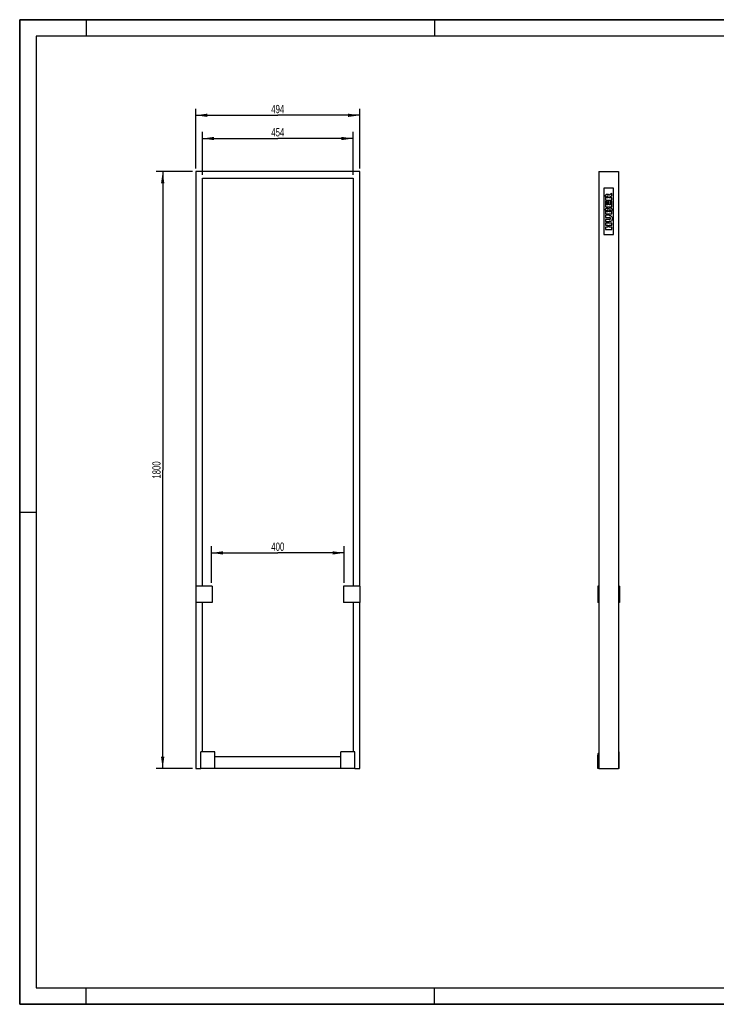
# Model space of a CAD drawing. Header units: millimetres. Extents: x 0 to 4200, y 0 to 2970.
# Tile 1 of 2: x 0 to 2100, y 0 to 2970. Entities that reach past the tile are written whole.
import ezdxf

# ---------------------------------------------------------------- set-up
doc = ezdxf.new("R2010")
doc.units = ezdxf.units.MM
doc.header["$LTSCALE"] = 231
doc.layers.get('0').update_dxf_attribs({"linetype": 'CONTINUOUS'})
doc.layers.add('007_CURVES', color=7, linetype='CONTINUOUS')
doc.layers.add('050_DIMENSIONING', color=7, linetype='CONTINUOUS')
doc.styles.get("Standard").update_dxf_attribs({"font": 'txt', "width": 0.7})
doc.dimstyles.new('DIMSTYLE_1', dxfattribs={"dimtxt": 25, "dimasz": 35, "dimexe": 2, "dimexo": 1, "dimtad": 1, "dimtxsty": 'Standard', "dimblk": '_FILLED', "dimblk1": '_FILLED', "dimblk2": '_FILLED', "dimcen": 0.09, "dimazin": 2, "dimtp": 1.2, "dimtm": 1.2, "dimtfac": 1, "dimtofl": 0, "dimtmove": 0, "dimatfit": 3, "dimldrblk": '_FILLED', "dimfxl": 1, "dimtolj": 1, "dimarcsym": 0})
doc.dimstyles.new('DIMSTYLE_2', dxfattribs={"dimtxt": 25, "dimasz": 35, "dimexe": 2, "dimexo": 1, "dimtad": 1, "dimtxsty": 'Standard', "dimblk": '_FILLED', "dimblk1": '_FILLED', "dimblk2": '_FILLED', "dimcen": 0.09, "dimazin": 2, "dimtp": 0.8, "dimtm": 0.8, "dimtfac": 1, "dimtofl": 0, "dimtmove": 0, "dimatfit": 3, "dimldrblk": '_FILLED', "dimfxl": 1, "dimtolj": 1, "dimarcsym": 0})
doc.dimstyles.new('DIMSTYLE_3', dxfattribs={"dimtxt": 25, "dimasz": 35, "dimexe": 2, "dimexo": 1, "dimtad": 1, "dimtxsty": 'Standard', "dimblk": '_FILLED', "dimblk1": '_FILLED', "dimblk2": '_FILLED', "dimcen": 0.09, "dimazin": 2, "dimtp": 0.5, "dimtm": 0.5, "dimtfac": 1, "dimtofl": 0, "dimtmove": 0, "dimatfit": 3, "dimldrblk": '_FILLED', "dimfxl": 1, "dimtolj": 1, "dimarcsym": 0})

# ---------------------------------------------------------------- blocks, each defined once
blk = doc.blocks.new('_FILLED')
at = {"color": 0, "linetype": 'ByBlock'}
blk.add_solid([(0, 0), (-1, 0.143), (-1, -0.143)], dxfattribs=at)
blk = doc.blocks.new('*D1')
at = {"layer": '050_DIMENSIONING', "color": 2, "linetype": 'Continuous', "transparency": 16777216}
for p, q in [((521, 2511.6), (411, 2511.6)), ((431, 2511.6), (431, 1611.6)), ((431, 711.6), (431, 1611.6)), ((521, 711.6), (411, 711.6))]:
    blk.add_line(p, q, dxfattribs=at)
at = {"layer": '050_DIMENSIONING', "color": 2, "linetype": 'Continuous', "transparency": 16777216, "xscale": 35, "yscale": 35, "zscale": 35}
for p, rotation in [((431, 2511.6), 90), ((431, 711.6), 270)]:
    blk.add_blockref('_FILLED', p, dxfattribs=dict(at, rotation=rotation))
at = {"layer": '050_DIMENSIONING', "color": 2, "linetype": 'Continuous', "transparency": 16777216, "insert": (399.7, 1611.6), "char_height": 25, "width": 109.821, "attachment_point": 2, "rotation": 90, "line_spacing_factor": 0.9}
blk.add_mtext('1800', dxfattribs=at)
blk = doc.blocks.new('*D2')
at = {"layer": '050_DIMENSIONING', "color": 2, "linetype": 'Continuous', "transparency": 16777216}
for p, q in [((531, 2521.6), (531, 2701.6)), ((531, 2681.6), (778, 2681.6)), ((1025, 2681.6), (778, 2681.6)), ((1025, 2521.6), (1025, 2701.6))]:
    blk.add_line(p, q, dxfattribs=at)
at = {"layer": '050_DIMENSIONING', "color": 2, "linetype": 'Continuous', "transparency": 16777216, "xscale": 35, "yscale": 35, "zscale": 35, "rotation": 180}
blk.add_blockref('_FILLED', (531, 2681.6), dxfattribs=at)
at = {"layer": '050_DIMENSIONING', "color": 2, "linetype": 'Continuous', "transparency": 16777216, "xscale": 35, "yscale": 35, "zscale": 35}
blk.add_blockref('_FILLED', (1025, 2681.6), dxfattribs=at)
at = {"layer": '050_DIMENSIONING', "color": 2, "linetype": 'Continuous', "transparency": 16777216, "insert": (778, 2712.9), "char_height": 25, "width": 88.393, "attachment_point": 2, "line_spacing_factor": 0.9}
blk.add_mtext('494', dxfattribs=at)
blk = doc.blocks.new('*D3')
at = {"layer": '050_DIMENSIONING', "color": 2, "linetype": 'Continuous', "transparency": 16777216}
for p, q in [((551, 2501.6), (551, 2631.6)), ((1005, 2501.6), (1005, 2631.6)), ((551, 2611.6), (778, 2611.6)), ((1005, 2611.6), (778, 2611.6))]:
    blk.add_line(p, q, dxfattribs=at)
at = {"layer": '050_DIMENSIONING', "color": 2, "linetype": 'Continuous', "transparency": 16777216, "xscale": 35, "yscale": 35, "zscale": 35, "rotation": 180}
blk.add_blockref('_FILLED', (551, 2611.6), dxfattribs=at)
at = {"layer": '050_DIMENSIONING', "color": 2, "linetype": 'Continuous', "transparency": 16777216, "xscale": 35, "yscale": 35, "zscale": 35}
blk.add_blockref('_FILLED', (1005, 2611.6), dxfattribs=at)
at = {"layer": '050_DIMENSIONING', "color": 2, "linetype": 'Continuous', "transparency": 16777216, "insert": (778, 2642.9), "char_height": 25, "width": 85.714, "attachment_point": 2, "line_spacing_factor": 0.9}
blk.add_mtext('454', dxfattribs=at)
blk = doc.blocks.new('*D4')
at = {"layer": '050_DIMENSIONING', "color": 2, "linetype": 'Continuous', "transparency": 16777216}
for p, q in [((578, 1271.6), (578, 1381.6)), ((978, 1271.6), (978, 1381.6)), ((578, 1361.6), (778, 1361.6)), ((978, 1361.6), (778, 1361.6))]:
    blk.add_line(p, q, dxfattribs=at)
at = {"layer": '050_DIMENSIONING', "color": 2, "linetype": 'Continuous', "transparency": 16777216, "xscale": 35, "yscale": 35, "zscale": 35, "rotation": 180}
blk.add_blockref('_FILLED', (578, 1361.6), dxfattribs=at)
at = {"layer": '050_DIMENSIONING', "color": 2, "linetype": 'Continuous', "transparency": 16777216, "xscale": 35, "yscale": 35, "zscale": 35}
blk.add_blockref('_FILLED', (978, 1361.6), dxfattribs=at)
at = {"layer": '050_DIMENSIONING', "color": 2, "linetype": 'Continuous', "transparency": 16777216, "insert": (778, 1392.9), "char_height": 25, "width": 88.393, "attachment_point": 2, "line_spacing_factor": 0.9}
blk.add_mtext('400', dxfattribs=at)

msp = doc.modelspace()

# ---------------------------------------------------------------- linework, layer by layer
at = {"color": 7, "linetype": 'Continuous'}
for p, q in [((0, 2970), (4200, 2970)), ((0, 0), (0, 2970)), ((530.978, 2511.628), (530.978, 1261.628)), ((1024.978, 2511.628), (530.978, 2511.628)), ((1024.978, 1261.628), (1024.978, 2511.628)), ((1745.528, 2511.628), (1745.528, 711.628)), ((1745.528, 2511.628), (1805.528, 2511.628)), ((1805.528, 2511.628), (1805.528, 711.628)), ((550.978, 2491.628), (1004.978, 2491.628)), ((550.978, 1261.628), (550.978, 2491.628)), ((1004.978, 2491.628), (1004.978, 1261.628)), ((530.978, 1261.628), (530.978, 1211.628)), ((579.978, 1261.628), (530.978, 1261.628)), ((579.978, 1261.628), (579.978, 1211.628)), ((975.978, 1261.628), (975.978, 1211.628)), ((1024.978, 1261.628), (975.978, 1261.628)), ((1024.978, 1261.628), (1024.978, 1211.628)), ((1743.028, 1261.628), (1743.028, 1211.628)), ((1745.028, 1261.628), (1743.028, 1261.628)), ((1745.028, 1261.628), (1745.028, 1211.628)), ((1745.528, 1261.628), (1745.028, 1261.628)), ((1806.028, 1261.628), (1805.528, 1261.628)), ((1806.028, 1261.628), (1806.028, 1211.628)), ((1808.028, 1261.628), (1806.028, 1261.628)), ((1808.028, 1261.628), (1808.028, 1211.628)), ((530.978, 1211.628), (530.978, 711.628)), ((579.978, 1211.628), (530.978, 1211.628)), ((550.978, 761.628), (550.978, 1211.628)), ((1024.978, 1211.628), (975.978, 1211.628)), ((1004.978, 1211.628), (1004.978, 761.628)), ((1024.978, 711.628), (1024.978, 1211.628)), ((1745.028, 1211.628), (1743.028, 1211.628)), ((1745.528, 1211.628), (1745.028, 1211.628)), ((1806.028, 1211.628), (1805.528, 1211.628)), ((1808.028, 1211.628), (1806.028, 1211.628)), ((545.978, 711.628), (545.978, 761.628)), ((587.978, 761.628), (545.978, 761.628)), ((587.978, 711.628), (587.978, 761.628)), ((967.978, 746.628), (587.978, 746.628)), ((967.978, 711.628), (967.978, 761.628)), ((1009.978, 761.628), (967.978, 761.628)), ((1009.978, 711.628), (1009.978, 761.628)), ((1742.528, 711.628), (1742.528, 751.628)), ((1807.528, 761.628), (1805.528, 761.628)), ((1807.528, 711.628), (1807.528, 761.628)), ((530.978, 711.628), (545.978, 711.628)), ((587.978, 711.628), (545.978, 711.628)), ((967.978, 711.628), (587.978, 711.628)), ((1009.978, 711.628), (967.978, 711.628)), ((1009.978, 711.628), (1024.978, 711.628)), ((1745.528, 711.628), (1742.528, 711.628)), ((1745.528, 711.628), (1805.528, 711.628)), ((1807.528, 711.628), (1805.528, 711.628)), ((0, 0), (4200, 0))]:
    msp.add_line(p, q, dxfattribs=at)
at = {"color": 3, "linetype": 'Continuous'}
for p, q in [((0, 2970), (0, 0)), ((4200, 2970), (0, 2970)), ((200, 2970), (200, 2920)), ((1250, 2970), (1250, 2920)), ((0, 1485), (50, 1485)), ((200, 0), (200, 50)), ((1250, 0), (1250, 50)), ((4200, 0), (0, 0))]:
    msp.add_line(p, q, dxfattribs=at)
at = {"color": 5, "linetype": 'Continuous'}
for p, q in [((50, 2920), (50, 50)), ((4150, 2920), (50, 2920)), ((50, 50), (4150, 50))]:
    msp.add_line(p, q, dxfattribs=at)
at = {"color": 7, "linetype": 'Continuous'}
msp.add_arc((1752.528, 751.628), 10, 134.452167, 180, dxfattribs=at)
at = {"layer": '007_CURVES', "color": 4, "linetype": 'Continuous'}
for p, q in [((1790.528, 2461.628), (1760.528, 2461.628)), ((1760.528, 2461.628), (1760.528, 2321.628)), ((1765.528, 2436.348), (1765.528, 2426.048)), ((1779.416, 2435.434), (1785.528, 2438.736)), ((1785.528, 2445.721), (1779.743, 2442.719)), ((1785.528, 2438.736), (1785.528, 2445.721)), ((1790.528, 2321.628), (1790.528, 2461.628)), ((1765.528, 2426.048), (1785.528, 2426.048)), ((1765.528, 2422.337), (1765.528, 2405.775)), ((1769.798, 2422.337), (1765.528, 2422.337)), ((1765.528, 2405.775), (1785.528, 2405.775)), ((1769.566, 2432.256), (1769.566, 2434.97)), ((1773.632, 2432.256), (1769.566, 2432.256)), ((1769.798, 2411.969), (1769.798, 2422.337)), ((1772.977, 2411.969), (1769.798, 2411.969)), ((1772.977, 2421.587), (1772.977, 2411.969)), ((1777.056, 2421.587), (1772.977, 2421.587)), ((1773.632, 2434.861), (1773.632, 2432.256)), ((1777.056, 2411.969), (1777.056, 2421.587)), ((1780.999, 2411.969), (1777.056, 2411.969)), ((1777.411, 2432.256), (1777.411, 2432.801)), ((1785.528, 2432.256), (1777.411, 2432.256)), ((1780.999, 2422.638), (1780.999, 2411.969)), ((1785.528, 2422.638), (1780.999, 2422.638)), ((1785.528, 2426.048), (1785.528, 2432.256)), ((1785.528, 2405.775), (1785.528, 2422.638)), ((1765.528, 2395.639), (1765.528, 2384.07)), ((1765.528, 2384.07), (1785.528, 2384.07)), ((1765.528, 2379.964), (1765.528, 2373.797)), ((1777.451, 2379.964), (1765.528, 2379.964)), ((1769.58, 2390.305), (1769.58, 2393.033)), ((1773.372, 2390.305), (1769.58, 2390.305)), ((1773.372, 2392.992), (1773.372, 2390.305)), ((1777.179, 2390.305), (1777.179, 2393.442)), ((1781.23, 2390.305), (1777.179, 2390.305)), ((1781.23, 2393.456), (1781.23, 2390.305)), ((1785.528, 2384.07), (1785.528, 2394.738)), ((1765.528, 2373.797), (1777.738, 2373.797)), ((1765.528, 2366.962), (1765.528, 2360.796)), ((1777.738, 2366.962), (1765.528, 2366.962)), ((1765.528, 2360.796), (1777.451, 2360.796)), ((1765.528, 2356.676), (1765.528, 2350.468)), ((1785.528, 2356.676), (1765.528, 2356.676)), ((1765.528, 2350.468), (1772.526, 2350.468)), ((1772.526, 2350.468), (1772.526, 2343.715)), ((1777.438, 2350.468), (1785.528, 2350.468)), ((1777.438, 2343.715), (1777.438, 2350.468)), ((1785.528, 2350.468), (1785.528, 2356.676)), ((1760.528, 2321.628), (1790.528, 2321.628)), ((1765.528, 2343.715), (1765.528, 2337.535)), ((1772.526, 2343.715), (1765.528, 2343.715)), ((1765.528, 2337.535), (1785.528, 2337.535)), ((1785.528, 2343.715), (1777.438, 2343.715)), ((1785.528, 2337.535), (1785.528, 2343.715))]:
    msp.add_line(p, q, dxfattribs=at)
for points in [[(1765.528, 2436.348), (1765.528, 2438.258), (1765.692, 2439.718), (1766.019, 2440.728)], [(1766.019, 2440.728), (1766.346, 2441.737), (1766.96, 2442.542), (1767.85, 2443.165)], [(1767.85, 2443.165), (1768.734, 2443.784), (1769.812, 2444.097), (1771.08, 2444.097)], [(1770.088, 2437.273), (1769.743, 2436.867), (1769.566, 2436.089), (1769.566, 2434.97)], [(1771.572, 2437.89), (1770.93, 2437.89), (1770.439, 2437.685), (1770.088, 2437.273)], [(1771.08, 2444.097), (1772.199, 2444.097), (1773.154, 2443.852), (1773.962, 2443.379)], [(1772.734, 2437.498), (1772.404, 2437.753), (1772.008, 2437.89), (1771.572, 2437.89)], [(1773.367, 2436.5), (1773.277, 2436.908), (1773.072, 2437.235), (1772.734, 2437.498)], [(1773.632, 2434.861), (1773.632, 2435.134), (1773.55, 2435.68), (1773.367, 2436.5)], [(1773.962, 2443.379), (1774.764, 2442.91), (1775.419, 2442.256), (1775.92, 2441.429)], [(1775.92, 2441.429), (1776.237, 2440.905), (1776.496, 2440.182), (1776.701, 2439.254)], [(1776.701, 2439.254), (1776.96, 2439.991), (1777.206, 2440.537), (1777.448, 2440.867)], [(1777.448, 2440.867), (1777.615, 2441.096), (1777.956, 2441.423), (1778.503, 2441.859)], [(1779.416, 2435.434), (1778.627, 2435.008), (1778.12, 2434.643), (1777.885, 2434.308)], [(1778.503, 2441.859), (1779.034, 2442.283), (1779.443, 2442.569), (1779.743, 2442.719)], [(1777.885, 2434.308), (1777.574, 2433.865), (1777.411, 2433.361), (1777.411, 2432.801)], [(1765.528, 2395.639), (1765.528, 2397.562), (1766.005, 2399.036), (1766.96, 2400.073)], [(1766.96, 2400.073), (1767.915, 2401.11), (1769.102, 2401.628), (1770.507, 2401.628)], [(1770.071, 2394.998), (1769.743, 2394.616), (1769.58, 2393.961), (1769.58, 2393.033)], [(1771.435, 2395.571), (1770.862, 2395.571), (1770.398, 2395.38), (1770.071, 2394.998)], [(1770.507, 2401.628), (1771.694, 2401.628), (1772.704, 2401.26), (1773.552, 2400.526)], [(1772.881, 2394.998), (1772.554, 2395.38), (1772.063, 2395.571), (1771.435, 2395.571)], [(1773.372, 2392.992), (1773.372, 2393.947), (1773.209, 2394.616), (1772.881, 2394.998)], [(1773.552, 2400.526), (1774.123, 2400.032), (1774.559, 2399.309), (1774.887, 2398.367)], [(1774.887, 2398.367), (1775.241, 2399.8), (1775.828, 2400.85), (1776.674, 2401.532)], [(1776.674, 2401.532), (1777.52, 2402.215), (1778.57, 2402.556), (1779.839, 2402.556)], [(1777.724, 2395.707), (1777.37, 2395.271), (1777.179, 2394.52), (1777.179, 2393.442)], [(1777.451, 2379.964), (1778.638, 2379.964), (1779.743, 2379.773), (1780.794, 2379.404)], [(1779.143, 2396.362), (1778.557, 2396.362), (1778.079, 2396.144), (1777.724, 2395.707)], [(1780.671, 2395.707), (1780.289, 2396.144), (1779.784, 2396.362), (1779.143, 2396.362)], [(1779.839, 2402.556), (1780.876, 2402.556), (1781.817, 2402.31), (1782.634, 2401.831)], [(1781.23, 2393.456), (1781.23, 2394.52), (1781.053, 2395.271), (1780.671, 2395.707)], [(1780.794, 2379.404), (1781.844, 2379.036), (1782.758, 2378.463), (1783.55, 2377.672)], [(1782.634, 2401.831), (1783.468, 2401.341), (1784.123, 2400.687), (1784.601, 2399.855)], [(1783.55, 2377.672), (1784.341, 2376.88), (1784.887, 2376.062), (1785.201, 2375.198)], [(1784.601, 2399.855), (1784.9, 2399.336), (1785.119, 2398.545), (1785.258, 2397.508)], [(1785.258, 2397.508), (1785.446, 2396.116), (1785.528, 2395.189), (1785.528, 2394.738)], [(1780.835, 2361.367), (1779.552, 2360.987), (1778.434, 2360.796), (1777.451, 2360.796)], [(1780.303, 2372.883), (1779.702, 2373.483), (1778.843, 2373.797), (1777.738, 2373.797)], [(1777.738, 2366.962), (1778.829, 2366.962), (1779.675, 2367.262), (1780.289, 2367.863)], [(1780.289, 2367.863), (1780.903, 2368.463), (1781.203, 2369.309), (1781.203, 2370.387)], [(1781.203, 2370.387), (1781.203, 2371.451), (1780.903, 2372.283), (1780.303, 2372.883)], [(1783.137, 2362.682), (1782.39, 2362.037), (1781.626, 2361.601), (1780.835, 2361.367)], [(1784.862, 2364.805), (1784.45, 2364.029), (1783.877, 2363.32), (1783.137, 2362.682)], [(1785.664, 2367.685), (1785.528, 2366.539), (1785.269, 2365.571), (1784.862, 2364.805)], [(1785.201, 2375.198), (1785.637, 2374.002), (1785.869, 2372.556), (1785.869, 2370.878)], [(1785.869, 2370.878), (1785.869, 2369.895), (1785.801, 2368.831), (1785.664, 2367.685)]]:
    msp.add_open_spline(points, degree=3, dxfattribs=at)

# ---------------------------------------------------------------- dimensions: what is measured, and where the dimension line sits
at = {"layer": '050_DIMENSIONING', "color": 2, "linetype": 'Continuous'}
for base, p1, p2, angle, dimstyle, picture, middle in [((530.978, 2681.628), (1024.978, 2520.628), (530.978, 2520.628), 180, 'DIMSTYLE_2', '*D2', (774.407, 2681.628)), ((430.978, 711.628), (521.978, 2511.628), (521.978, 711.628), 270, 'DIMSTYLE_1', '*D1', (430.978, 1608.057))]:
    dim = msp.add_linear_dim(base=base, p1=p1, p2=p2, angle=angle, dimstyle=dimstyle, dxfattribs=at)
    dim.commit()
    dim.dimension.update_dxf_attribs({"geometry": picture, "text_midpoint": middle, "dimtype": 160})
for base, p1, p2, dimstyle, picture, middle in [((1004.978, 2611.628), (550.978, 2500.628), (1004.978, 2500.628), 'DIMSTYLE_2', '*D3', (774.407, 2611.628)), ((977.978, 1361.628), (577.978, 1270.628), (977.978, 1270.628), 'DIMSTYLE_3', '*D4', (774.407, 1361.628))]:
    dim = msp.add_linear_dim(base=base, p1=p1, p2=p2, dimstyle=dimstyle, dxfattribs=at)
    dim.commit()
    dim.dimension.update_dxf_attribs({"geometry": picture, "text_midpoint": middle, "dimtype": 160})

doc.saveas('drawing.dxf')
